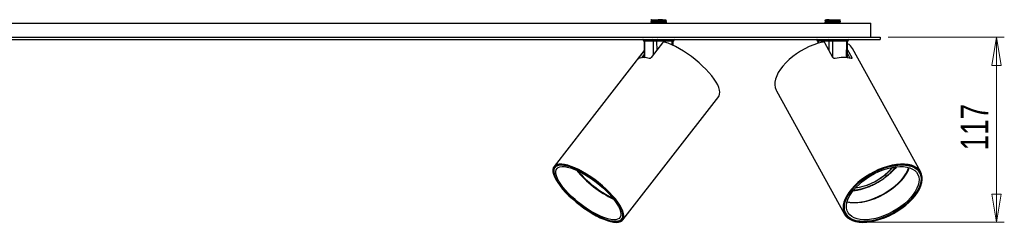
# Model space of a CAD drawing. Header units: millimetres. Extents: x 400 to 959, y 388 to 588.
# Tile 5 of 8: x 680 to 804, y 388 to 414. Entities that reach past the tile are written whole.
import ezdxf

# ---------------------------------------------------------------- set-up
doc = ezdxf.new("R2010")
doc.units = ezdxf.units.MM
doc.header["$PDSIZE"] = -1
doc.styles.add('SLDTEXTSTYLE0', font='TXT', dxfattribs={"width": 0.75})
doc.dimstyles.new('SLDDIMSTYLE0', dxfattribs={"dimtxt": 3.5, "dimasz": 3.556, "dimexe": 0, "dimexo": 0.0625, "dimgap": 0.875, "dimtad": 1, "dimdec": 0, "dimlfac": 5, "dimrnd": 1e-09, "dimzin": 12, "dimdsep": 46, "dimtxsty": 'SLDTEXTSTYLE0', "dimblk1": 'CLOSED', "dimblk2": 'CLOSED', "dimsah": 1, "dimcen": 0.09, "dimadec": 0, "dimazin": 3, "dimtfac": 1, "dimtofl": 0, "dimtmove": 0, "dimatfit": 3, "dimldrblk": 'CLOSED', "dimfxl": 0, "dimfrac": 2, "dimtolj": 1, "dimtzin": 12, "dimarcsym": 0})

# ---------------------------------------------------------------- blocks, each defined once
blk = doc.blocks.new('_Closed')
at = {"color": 0, "linetype": 'ByBlock', "lineweight": -2}
for p, q in [((-1, 0.166667), (0, 0)), ((-1, 0.166667), (-1, -0.166667)), ((0, 0), (-1, -0.166667)), ((0, 0), (-1, 0))]:
    blk.add_line(p, q, dxfattribs=at)
blk = doc.blocks.new('_D')
at = {"color": 7, "linetype": 'Continuous', "lineweight": 0}
for p, q in [((789.63, 411.82), (804.32, 411.82)), ((803.32, 388.44), (803.32, 411.82)), ((787.13, 388.44), (804.32, 388.44))]:
    blk.add_line(p, q, dxfattribs=at)
at = {"color": 7, "linetype": 'Continuous', "lineweight": 18, "xscale": 3.556, "yscale": 3.556}
for p, rotation in [((803.32, 411.82), 90.0000000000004), ((803.32, 388.44), 270.0000000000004)]:
    blk.add_blockref('_Closed', p, dxfattribs=dict(at, rotation=rotation))
at = {"color": 7, "linetype": 'Continuous', "lineweight": 18, "insert": (798.81, 397.53), "char_height": 3.5, "attachment_point": 1, "rotation": 90, "style": 'SLDTEXTSTYLE0'}
blk.add_mtext('117', dxfattribs=at)

msp = doc.modelspace()

# ---------------------------------------------------------------- linework, layer by layer
at = {"color": 7, "linetype": 'Continuous', "lineweight": 25}
for p, q in [((553.83, 413.62), (787.43, 413.62)), ((759.63, 413.98), (759.63, 413.96)), ((759.63, 413.78), (759.63, 413.76)), ((759.74, 413.65), (759.7, 413.62)), ((759.74, 413.89), (759.74, 413.84)), ((759.74, 413.69), (759.74, 413.64)), ((760.38, 414.02), (761.13, 414.02)), ((761.52, 413.99), (761.57, 414.02)), ((761.52, 413.94), (761.52, 413.99)), ((761.52, 413.74), (761.52, 413.79)), ((761.57, 413.62), (761.63, 413.65)), ((761.63, 413.86), (761.63, 413.88)), ((761.63, 413.66), (761.63, 413.68)), ((781.63, 413.93), (781.63, 413.9)), ((781.63, 413.73), (781.63, 413.7)), ((781.74, 414.04), (781.74, 413.99)), ((781.74, 413.84), (781.74, 413.79)), ((781.74, 413.64), (781.74, 413.62)), ((783.52, 413.89), (783.52, 413.94)), ((783.52, 413.69), (783.52, 413.74)), ((783.62, 413.62), (783.61, 413.63)), ((783.63, 413.8), (783.63, 413.83)), ((783.63, 413.62), (783.63, 413.63)), ((787.43, 411.82), (787.43, 413.62)), ((552.63, 411.82), (788.63, 411.82)), ((552.63, 411.52), (788.63, 411.52)), ((758.78, 411.33), (758.81, 409.24)), ((759.96, 411.32), (758.83, 411.32)), ((761.12, 411.11), (759.68, 409.25)), ((762.33, 411.32), (760.37, 411.32)), ((762.47, 410.79), (762.47, 411.33)), ((780.74, 411.33), (780.75, 411.05)), ((782.2, 411.32), (780.81, 411.32)), ((782.66, 409.25), (781.63, 411.11)), ((784.4, 411.32), (782.62, 411.32)), ((784.49, 409.22), (784.51, 411.33)), ((788.63, 411.82), (788.63, 411.52)), ((758.8, 410.15), (747.4, 395.49)), ((758.16, 409.25), (758.8, 410.07)), ((758.52, 409.24), (758.8, 409.61)), ((784.5, 410.21), (785.03, 409.25)), ((784.5, 409.75), (784.81, 409.18)), ((793.76, 394.78), (785.13, 410.38)), ((758.81, 409.35), (758.73, 409.24)), ((758.78, 409.24), (758.81, 409.28)), ((775.51, 405.06), (784.14, 389.45)), ((756.08, 388.74), (768.22, 404.34)), ((747.62, 395.52), (747.53, 395.39)), ((793.62, 394.7), (793.5, 394.91)), ((793.55, 394.85), (793.58, 394.78)), ((784.16, 389.74), (784.28, 389.53)), ((755.96, 388.84), (756.05, 388.96))]:
    msp.add_line(p, q, dxfattribs=at)
at = {"color": 8, "linetype": 'Continuous', "lineweight": 25}
for p, q in [((758.83, 411.32), (758.85, 409.24)), ((759.97, 409.63), (759.96, 411.32)), ((760.37, 411.32), (760.38, 410.16)), ((762.32, 410.86), (762.33, 411.32)), ((780.81, 411.32), (780.81, 411.07)), ((782.2, 410.09), (782.2, 411.32)), ((782.62, 411.32), (782.62, 409.33)), ((784.37, 409.23), (784.4, 411.32)), ((758.16, 409.25), (758.23, 409.19)), ((784.95, 409.15), (785.03, 409.25))]:
    msp.add_line(p, q, dxfattribs=at)
at = {"color": 7, "linetype": 'Continuous', "lineweight": 25, "flags": 128}
for points in [[(760.48, 411.52), (760.46, 411.52), (760.44, 411.51), (760.42, 411.49), (760.4, 411.46), (760.39, 411.43), (760.38, 411.4), (760.38, 411.36), (760.37, 411.32)], [(768.22, 404.34), (768.26, 404.41), (768.34, 404.61), (768.37, 404.86), (768.33, 405.13), (768.24, 405.45), (768.09, 405.79), (767.89, 406.15), (767.64, 406.54), (767.34, 406.94), (766.99, 407.35), (766.61, 407.77), (766.19, 408.18), (765.74, 408.59), (765.26, 408.99), (764.77, 409.37), (764.27, 409.73), (763.76, 410.07), (763.26, 410.37), (762.76, 410.64), (762.28, 410.88), (761.81, 411.07), (761.38, 411.22)], [(762.43, 411.52), (762.41, 411.52), (762.39, 411.51), (762.37, 411.49), (762.36, 411.46), (762.34, 411.43), (762.33, 411.4), (762.33, 411.36), (762.33, 411.32)], [(781.37, 411.22), (780.81, 411.07), (780.24, 410.88), (779.67, 410.64), (779.12, 410.37), (778.58, 410.07), (778.06, 409.73), (777.57, 409.37), (777.11, 408.99), (776.7, 408.59), (776.33, 408.18), (776.01, 407.77), (775.75, 407.35), (775.55, 406.94), (775.4, 406.54), (775.32, 406.15), (775.31, 405.79), (775.36, 405.45), (775.47, 405.13), (775.51, 405.06)], [(782.74, 411.52), (782.72, 411.52), (782.69, 411.51), (782.67, 411.49), (782.65, 411.46), (782.64, 411.43), (782.63, 411.4), (782.62, 411.36), (782.62, 411.32)], [(784.52, 411.52), (784.5, 411.52), (784.48, 411.51), (784.45, 411.49), (784.44, 411.46), (784.42, 411.43), (784.41, 411.4), (784.4, 411.36), (784.4, 411.32)], [(755.27, 388.43), (755.56, 388.46), (755.81, 388.53), (756, 388.65), (756.13, 388.81), (756.21, 389.02), (756.23, 389.27), (756.19, 389.55), (756.09, 389.87), (755.94, 390.21), (755.73, 390.59), (755.47, 390.98), (755.16, 391.38), (754.8, 391.8), (754.41, 392.22), (753.98, 392.64), (753.52, 393.05), (753.04, 393.45), (752.55, 393.83), (752.04, 394.19), (751.52, 394.52), (751.01, 394.83), (750.51, 395.09), (750.03, 395.32), (749.57, 395.5), (749.13, 395.65), (748.74, 395.74), (748.37, 395.79), (748.06, 395.79), (747.79, 395.74), (747.57, 395.65), (747.41, 395.5), (747.3, 395.32), (747.26, 395.09), (747.27, 394.83), (747.33, 394.52), (747.46, 394.19), (747.64, 393.83), (747.88, 393.45), (748.16, 393.05), (748.49, 392.64), (748.87, 392.22), (749.28, 391.8), (749.72, 391.38), (750.2, 390.98), (750.69, 390.59), (751.19, 390.21), (751.7, 389.87), (752.21, 389.55), (752.72, 389.27), (753.21, 389.02), (753.69, 388.81), (754.13, 388.65), (754.55, 388.53), (754.93, 388.46), (755.27, 388.43)], [(755.18, 388.53), (755.47, 388.55), (755.71, 388.62), (755.9, 388.74), (756.03, 388.91), (756.1, 389.12), (756.11, 389.37), (756.07, 389.65), (755.96, 389.97), (755.8, 390.32), (755.58, 390.69), (755.32, 391.09), (755, 391.49), (754.64, 391.91), (754.24, 392.32), (753.8, 392.74), (753.34, 393.14), (752.86, 393.54), (752.36, 393.91), (751.85, 394.26), (751.35, 394.58), (750.84, 394.86), (750.35, 395.11), (749.88, 395.32), (749.43, 395.49), (749.02, 395.6), (748.64, 395.68), (748.3, 395.7), (748.01, 395.68), (747.77, 395.6), (747.58, 395.49), (747.45, 395.32), (747.38, 395.11), (747.37, 394.86), (747.41, 394.58), (747.52, 394.26), (747.68, 393.91), (747.9, 393.54), (748.17, 393.14), (748.48, 392.74), (748.84, 392.32), (749.24, 391.91), (749.68, 391.49), (750.14, 391.09), (750.62, 390.69), (751.12, 390.32), (751.63, 389.97), (752.14, 389.65), (752.64, 389.37), (753.13, 389.12), (753.6, 388.91), (754.05, 388.74), (754.47, 388.62), (754.84, 388.55), (755.18, 388.53)], [(755.3, 391.1), (755.57, 390.7), (755.78, 390.33), (755.94, 389.99), (756.05, 389.67), (756.1, 389.38), (756.08, 389.13), (756.01, 388.92), (755.88, 388.76), (755.7, 388.64), (755.46, 388.57), (755.17, 388.54), (754.84, 388.56), (754.46, 388.64), (754.05, 388.76), (753.6, 388.92), (753.13, 389.13), (752.64, 389.37), (752.14, 389.66), (751.64, 389.98), (751.13, 390.32), (750.63, 390.69), (750.15, 391.08), (749.69, 391.49), (749.26, 391.9), (748.86, 392.32), (748.5, 392.73), (748.18, 393.13), (747.92, 393.53), (747.7, 393.9), (747.54, 394.24), (747.43, 394.56), (747.39, 394.85), (747.4, 395.1), (747.47, 395.31), (747.6, 395.47), (747.78, 395.59), (748.02, 395.66), (748.31, 395.69), (748.64, 395.66), (749.02, 395.59), (749.44, 395.47), (749.88, 395.31), (750.35, 395.1), (750.84, 394.86), (751.34, 394.57), (751.85, 394.25), (752.35, 393.91), (752.85, 393.53), (753.33, 393.14), (753.79, 392.74), (754.22, 392.33), (754.62, 391.91), (754.98, 391.5), (755.3, 391.1)], [(755.1, 391.15), (755.36, 390.78), (755.56, 390.42), (755.72, 390.09), (755.81, 389.78), (755.85, 389.51), (755.84, 389.28), (755.76, 389.08), (755.63, 388.93), (755.44, 388.82), (755.2, 388.76), (754.92, 388.74), (754.59, 388.78), (754.21, 388.86), (753.81, 388.98), (753.37, 389.15), (752.92, 389.36), (752.44, 389.61), (751.96, 389.9), (751.47, 390.21), (750.99, 390.55), (750.51, 390.92), (750.06, 391.3), (749.63, 391.69), (749.22, 392.09), (748.86, 392.49), (748.53, 392.88), (748.25, 393.27), (748.02, 393.63), (747.84, 393.98), (747.71, 394.3), (747.64, 394.59), (747.63, 394.84), (747.68, 395.06), (747.78, 395.23), (747.94, 395.36), (748.15, 395.45), (748.42, 395.49), (748.72, 395.48), (749.08, 395.42), (749.47, 395.32), (749.89, 395.17), (750.33, 394.98), (750.8, 394.75), (751.28, 394.48), (751.77, 394.18), (752.25, 393.85), (752.73, 393.5), (753.2, 393.12), (753.64, 392.73), (754.06, 392.34), (754.45, 391.94), (754.79, 391.54), (755.1, 391.15)], [(786.44, 388.43), (786.95, 388.46), (787.49, 388.53), (788.04, 388.65), (788.61, 388.81), (789.19, 389.02), (789.75, 389.27), (790.31, 389.55), (790.85, 389.87), (791.37, 390.21), (791.86, 390.59), (792.3, 390.98), (792.71, 391.38), (793.06, 391.8), (793.36, 392.22), (793.6, 392.64), (793.79, 393.05), (793.91, 393.45), (793.96, 393.83), (793.95, 394.19), (793.87, 394.52), (793.73, 394.83), (793.53, 395.09), (793.27, 395.32), (792.95, 395.5), (792.58, 395.65), (792.16, 395.74), (791.7, 395.79), (791.21, 395.79), (790.68, 395.74), (790.14, 395.65), (789.57, 395.5), (789, 395.32), (788.43, 395.09), (787.86, 394.83), (787.31, 394.52), (786.78, 394.19), (786.28, 393.83), (785.82, 393.45), (785.39, 393.05), (785.01, 392.64), (784.68, 392.22), (784.41, 391.8), (784.2, 391.38), (784.05, 390.98), (783.96, 390.59), (783.94, 390.21), (783.98, 389.87), (784.09, 389.55), (784.26, 389.27), (784.49, 389.02), (784.78, 388.81), (785.13, 388.65), (785.52, 388.53), (785.96, 388.46), (786.44, 388.43)], [(786.5, 388.53), (787.01, 388.55), (787.55, 388.62), (788.1, 388.74), (788.66, 388.91), (789.23, 389.12), (789.8, 389.37), (790.35, 389.65), (790.88, 389.97), (791.39, 390.32), (791.87, 390.69), (792.3, 391.09), (792.69, 391.49), (793.03, 391.91), (793.32, 392.32), (793.54, 392.74), (793.7, 393.14), (793.8, 393.54), (793.84, 393.91), (793.8, 394.26), (793.71, 394.58), (793.54, 394.86), (793.32, 395.11), (793.03, 395.32), (792.7, 395.49), (792.31, 395.6), (791.87, 395.68), (791.4, 395.7), (790.89, 395.68), (790.35, 395.6), (789.8, 395.49), (789.24, 395.32), (788.67, 395.11), (788.1, 394.86), (787.55, 394.58), (787.02, 394.26), (786.51, 393.91), (786.03, 393.54), (785.6, 393.14), (785.21, 392.74), (784.87, 392.32), (784.58, 391.91), (784.36, 391.49), (784.2, 391.09), (784.1, 390.69), (784.06, 390.32), (784.1, 389.97), (784.19, 389.65), (784.36, 389.37), (784.58, 389.12), (784.87, 388.91), (785.2, 388.74), (785.59, 388.62), (786.03, 388.55), (786.5, 388.53)], [(792.29, 391.1), (791.86, 390.7), (791.39, 390.33), (790.88, 389.99), (790.35, 389.67), (789.8, 389.38), (789.24, 389.13), (788.67, 388.92), (788.11, 388.76), (787.56, 388.64), (787.03, 388.57), (786.52, 388.54), (786.05, 388.56), (785.61, 388.64), (785.22, 388.76), (784.88, 388.92), (784.6, 389.13), (784.38, 389.37), (784.21, 389.66), (784.12, 389.98), (784.08, 390.32), (784.11, 390.69), (784.21, 391.08), (784.37, 391.49), (784.6, 391.9), (784.88, 392.32), (785.22, 392.73), (785.61, 393.13), (786.04, 393.53), (786.51, 393.9), (787.02, 394.24), (787.55, 394.56), (788.1, 394.85), (788.66, 395.1), (789.23, 395.31), (789.79, 395.47), (790.34, 395.59), (790.87, 395.66), (791.38, 395.69), (791.85, 395.66), (792.29, 395.59), (792.68, 395.47), (793.02, 395.31), (793.3, 395.1), (793.52, 394.86), (793.69, 394.57), (793.78, 394.25), (793.82, 393.91), (793.79, 393.53), (793.69, 393.14), (793.53, 392.74), (793.3, 392.33), (793.02, 391.91), (792.68, 391.5), (792.29, 391.1)], [(792.11, 391.15), (791.69, 390.78), (791.23, 390.42), (790.75, 390.09), (790.23, 389.78), (789.7, 389.51), (789.16, 389.28), (788.62, 389.08), (788.08, 388.93), (787.55, 388.82), (787.04, 388.76), (786.56, 388.74), (786.11, 388.78), (785.71, 388.86), (785.34, 388.98), (785.03, 389.15), (784.78, 389.36), (784.58, 389.61), (784.44, 389.9), (784.37, 390.21), (784.36, 390.55), (784.42, 390.92), (784.53, 391.3), (784.72, 391.69), (784.96, 392.09), (785.25, 392.49), (785.6, 392.88), (786, 393.27), (786.43, 393.63), (786.91, 393.98), (787.41, 394.3), (787.93, 394.59), (788.47, 394.84), (789.01, 395.06), (789.55, 395.23), (790.09, 395.36), (790.61, 395.45), (791.1, 395.49), (791.57, 395.48), (792, 395.42), (792.38, 395.32), (792.72, 395.17), (793, 394.98), (793.23, 394.75), (793.4, 394.48), (793.5, 394.18), (793.54, 393.85), (793.52, 393.5), (793.43, 393.12), (793.28, 392.73), (793.07, 392.34), (792.8, 391.94), (792.48, 391.54), (792.11, 391.15)], [(790.14, 394.84), (789.72, 394.46), (789.26, 394.1)], [(790.71, 395.46), (790.52, 395.23), (790.14, 394.84)], [(784.23, 389.61), (784.19, 389.66), (784.19, 389.67)]]:
    msp.add_lwpolyline(points, dxfattribs=at)
at = {"color": 8, "linetype": 'Continuous', "lineweight": 25, "flags": 128}
for points in [[(790.95, 393.33), (790.53, 392.95), (790.06, 392.59), (789.56, 392.25), (789.04, 391.94), (788.5, 391.66), (787.95, 391.42), (787.39, 391.22), (786.84, 391.07), (786.31, 390.95), (785.79, 390.89), (785.3, 390.88), (784.84, 390.91), (784.43, 390.99)], [(784.45, 391.04), (784.81, 390.97), (785.26, 390.93), (785.75, 390.95), (786.27, 391.01), (786.81, 391.12), (787.36, 391.28), (787.92, 391.48), (788.47, 391.72), (789.01, 392), (789.53, 392.31), (790.03, 392.65), (790.49, 393.01), (790.92, 393.39)]]:
    msp.add_lwpolyline(points, dxfattribs=at)
at = {"color": 7, "linetype": 'Continuous', "lineweight": 25}
for centre, radius, start, end in [((758.58, 411.32), 0.2, 0.7107, 90), ((758.64, 411.34), 0.188, 356.5719, 85.5563), ((759.78, 411.34), 0.188, 356.5719, 85.5563), ((762.67, 411.32), 0.2, 90, 179.3526), ((780.54, 411.32), 0.2, 1.0755, 90), ((780.63, 411.34), 0.182, 354.4914, 82.5567), ((782.01, 411.34), 0.182, 354.4914, 82.5567), ((784.71, 411.32), 0.2, 90, 179.7192), ((783.66, 409.54), 1.7, 29.6812, 59.8359), ((758.77, 407.17), 2.08, 71.6041, 108.3959), ((783.95, 404.17), 5.08, 78.3385, 101.6615), ((784.48, 400.03), 7.33, 277.9624, 320.549), ((785.33, 399.31), 6.27, 307.9943, 321.25), ((784.48, 400.21), 7.5, 277.8106, 308.9085), ((784.29, 399.57), 7.22, 277.1336, 286.0793)]:
    msp.add_arc(centre, radius, start, end, dxfattribs=at)
at = {"color": 8, "linetype": 'Continuous', "lineweight": 25}
for centre, radius, start, end in [((760.8, 403.76), 13.71, 219.6093, 244.6443), ((760.93, 403.93), 13.85, 220.4116, 243.8419), ((785.32, 399.51), 6.66, 307.8062, 322.3802), ((787.55, 397.13), 5.03, 312.0367, 339.3834), ((787.71, 396.98), 4.88, 311.6574, 340.4099), ((784.29, 400.55), 8.12, 276.8407, 309.0689)]:
    msp.add_arc(centre, radius, start, end, dxfattribs=at)
for centre, major_axis, ratio, start_param, end_param in [((759.08, 411.32), (0.3, -0.002), 0.002091, 3.14237, 3.669879), ((762.17, 411.32), (0.3, 0.002), 0.002091, 6.281731, 7.325619), ((781.04, 411.32), (0.3, -0.002), 0.001018, 3.142938, 3.802867), ((784.21, 411.32), (0.3, 0.002), 0.001018, 6.281511, 7.192631)]:
    msp.add_ellipse(centre, major_axis=major_axis, ratio=ratio, start_param=start_param, end_param=end_param, dxfattribs=at)
at = {"color": 7, "linetype": 'Continuous', "lineweight": 25}
for centre, major_axis, ratio, start_param, end_param in [((760.22, 411.32), (0.3, -0.001), 0.007956, 1.042631, 2.613351), ((782.43, 411.32), (0.3, 0), 0.008164, 0.909582, 2.480302)]:
    msp.add_ellipse(centre, major_axis=major_axis, ratio=ratio, start_param=start_param, end_param=end_param, dxfattribs=at)
for points, knots in [([(759.71, 414.03), (759.7, 414.02), (759.68, 414.01), (759.65, 413.99), (759.63, 413.98)], [0, 0, 0, 0, 0.306297, 1, 1, 1, 1]), ([(759.63, 413.95), (759.65, 413.94), (759.68, 413.92), (759.72, 413.9), (759.74, 413.89)], [0, 0, 0, 0, 0.507514, 1, 1, 1, 1]), ([(759.74, 413.85), (759.72, 413.83), (759.69, 413.81), (759.65, 413.79), (759.63, 413.78)], [0, 0, 0, 0, 0.499965, 1, 1, 1, 1]), ([(759.63, 413.75), (759.65, 413.74), (759.68, 413.72), (759.72, 413.7), (759.74, 413.69)], [0, 0, 0, 0, 0.507514, 1, 1, 1, 1]), ([(759.65, 413.98), (759.64, 413.98), (759.62, 413.99), (759.75, 414), (760.01, 414.01), (760.25, 414.02), (760.38, 414.02)], [0, 0, 0, 0, 0.102954, 0.401969, 0.700985, 1, 1, 1, 1]), ([(761.13, 414.02), (761.01, 414.02), (760.77, 414.01), (760.37, 414), (760.01, 413.99), (759.75, 413.97), (759.62, 413.96), (759.64, 413.96), (759.65, 413.96)], [0, 0, 0, 0, 0.187115, 0.37423, 0.561345, 0.74846, 0.935574, 1, 1, 1, 1]), ([(759.65, 413.78), (759.64, 413.78), (759.62, 413.79), (759.75, 413.8), (760.01, 413.81), (760.37, 413.82), (760.77, 413.84), (761.15, 413.85), (761.44, 413.86), (761.61, 413.87), (761.61, 413.88), (761.61, 413.88)], [0, 0, 0, 0, 0.043039, 0.168039, 0.293039, 0.418039, 0.543039, 0.668039, 0.793039, 0.918039, 1, 1, 1, 1]), ([(761.61, 413.85), (761.61, 413.85), (761.61, 413.85), (761.44, 413.84), (761.15, 413.82), (760.77, 413.81), (760.37, 413.8), (760.01, 413.79), (759.75, 413.77), (759.62, 413.76), (759.64, 413.76), (759.65, 413.76)], [0, 0, 0, 0, 0.065513, 0.192753, 0.319992, 0.447232, 0.574471, 0.701711, 0.828951, 0.95619, 1, 1, 1, 1]), ([(759.71, 414.02), (759.71, 414.02), (759.71, 414.02), (759.83, 414.02), (760.04, 414.02), (760.24, 414.02), (760.36, 414.02), (760.38, 414.02)], [0, 0, 0, 0, 0.16722, 0.426433, 0.688167, 0.959459, 1, 1, 1, 1]), ([(761.5, 413.99), (761.5, 413.99), (761.5, 413.98), (761.35, 413.97), (761.09, 413.96), (760.75, 413.95), (760.4, 413.94), (760.07, 413.92), (759.85, 413.91), (759.73, 413.9), (759.75, 413.89), (759.75, 413.89)], [0, 0, 0, 0, 0.064255, 0.191938, 0.31962, 0.447303, 0.574986, 0.702668, 0.830351, 0.958034, 1, 1, 1, 1]), ([(761.51, 413.94), (761.51, 413.94), (761.51, 413.93), (761.35, 413.92), (761.09, 413.91), (760.75, 413.9), (760.4, 413.89), (760.07, 413.87), (759.85, 413.86), (759.74, 413.85), (759.75, 413.85), (759.75, 413.85)], [0, 0, 0, 0, 0.083547, 0.211016, 0.338485, 0.465954, 0.593423, 0.720891, 0.84836, 0.975829, 1, 1, 1, 1]), ([(761.5, 413.79), (761.5, 413.79), (761.5, 413.78), (761.35, 413.77), (761.09, 413.76), (760.75, 413.75), (760.4, 413.74), (760.07, 413.72), (759.85, 413.71), (759.73, 413.7), (759.75, 413.69), (759.75, 413.69)], [0, 0, 0, 0, 0.064255, 0.191938, 0.31962, 0.447303, 0.574986, 0.702668, 0.830351, 0.958034, 1, 1, 1, 1]), ([(761.51, 413.74), (761.51, 413.74), (761.51, 413.73), (761.35, 413.72), (761.09, 413.71), (760.75, 413.7), (760.4, 413.69), (760.07, 413.67), (759.85, 413.66), (759.74, 413.65), (759.75, 413.65), (759.75, 413.65)], [0, 0, 0, 0, 0.083547, 0.211016, 0.338485, 0.465954, 0.593423, 0.720891, 0.84836, 0.975829, 1, 1, 1, 1]), ([(760.38, 413.62), (760.51, 413.63), (760.77, 413.64), (761.15, 413.65), (761.44, 413.66), (761.61, 413.67), (761.61, 413.68), (761.61, 413.68)], [0, 0, 0, 0, 0.214791, 0.429582, 0.644373, 0.859164, 1, 1, 1, 1]), ([(761.13, 414.02), (761.21, 414.02), (761.36, 414.02), (761.52, 414.02), (761.59, 414.02), (761.57, 414.02), (761.57, 414.02)], [0, 0, 0, 0, 0.280355, 0.623268, 0.966293, 1, 1, 1, 1]), ([(761.61, 413.65), (761.61, 413.65), (761.61, 413.65), (761.45, 413.64), (761.24, 413.63), (761.13, 413.62)], [0, 0, 0, 0, 0.204734, 0.602367, 1, 1, 1, 1]), ([(761.63, 413.88), (761.61, 413.89), (761.57, 413.91), (761.54, 413.93), (761.52, 413.94)], [0, 0, 0, 0, 0.50757, 1, 1, 1, 1]), ([(761.52, 413.79), (761.54, 413.8), (761.57, 413.82), (761.61, 413.84), (761.63, 413.85)], [0, 0, 0, 0, 0.499966, 1, 1, 1, 1]), ([(761.63, 413.68), (761.61, 413.69), (761.57, 413.71), (761.54, 413.73), (761.52, 413.74)], [0, 0, 0, 0, 0.50757, 1, 1, 1, 1]), ([(781.74, 413.99), (781.72, 413.98), (781.69, 413.96), (781.65, 413.94), (781.63, 413.93)], [0, 0, 0, 0, 0.499965, 1, 1, 1, 1]), ([(781.74, 413.79), (781.72, 413.78), (781.69, 413.76), (781.65, 413.74), (781.63, 413.73)], [0, 0, 0, 0, 0.499965, 1, 1, 1, 1]), ([(781.65, 413.93), (781.65, 413.93), (781.65, 413.94), (781.82, 413.95), (782.12, 413.96), (782.5, 413.97), (782.9, 413.99), (783.26, 414), (783.53, 414.01), (783.59, 414.02), (783.62, 414.02)], [0, 0, 0, 0, 0.089131, 0.2192551, 0.3493793, 0.4795034, 0.6096276, 0.7397517, 0.8698759, 1, 1, 1, 1]), ([(783.62, 414), (783.62, 414), (783.63, 413.99), (783.51, 413.99), (783.26, 413.97), (782.9, 413.96), (782.5, 413.95), (782.12, 413.94), (781.82, 413.92), (781.65, 413.91), (781.65, 413.9), (781.65, 413.9)], [0, 0, 0, 0, 0.022814, 0.14997, 0.277125, 0.404281, 0.531436, 0.658591, 0.785747, 0.912902, 1, 1, 1, 1]), ([(781.65, 413.73), (781.65, 413.73), (781.65, 413.74), (781.82, 413.75), (782.12, 413.76), (782.5, 413.77), (782.9, 413.79), (783.26, 413.8), (783.52, 413.81), (783.64, 413.82), (783.62, 413.83), (783.61, 413.83)], [0, 0, 0, 0, 0.085022, 0.209148, 0.333273, 0.457399, 0.581525, 0.70565, 0.829776, 0.953902, 1, 1, 1, 1]), ([(783.61, 413.8), (783.62, 413.8), (783.64, 413.79), (783.51, 413.79), (783.26, 413.77), (782.9, 413.76), (782.5, 413.75), (782.12, 413.74), (781.82, 413.72), (781.65, 413.71), (781.65, 413.7), (781.65, 413.7)], [0, 0, 0, 0, 0.0393789, 0.1643789, 0.2893789, 0.4143789, 0.5393789, 0.6643789, 0.7893789, 0.9143789, 1, 1, 1, 1]), ([(781.66, 413.88), (781.68, 413.87), (781.71, 413.86), (781.75, 413.84), (781.77, 413.83)], [0, 0, 0, 0, 0.506629, 1, 1, 1, 1]), ([(781.66, 413.68), (781.68, 413.67), (781.71, 413.66), (781.75, 413.64), (781.77, 413.63)], [0, 0, 0, 0, 0.506629, 1, 1, 1, 1]), ([(781.75, 414.02), (781.75, 414.02), (781.76, 414.02), (781.89, 414.02), (782.05, 414.02), (782.16, 414.02), (782.19, 414.02)], [0, 0, 0, 0, 0.227781, 0.560018, 0.892256, 1, 1, 1, 1]), ([(783.51, 413.94), (783.51, 413.94), (783.53, 413.93), (783.42, 413.92), (783.19, 413.91), (782.87, 413.9), (782.52, 413.89), (782.18, 413.87), (781.91, 413.86), (781.75, 413.85), (781.75, 413.84), (781.75, 413.84)], [0, 0, 0, 0, 0.020378, 0.147823, 0.275269, 0.402714, 0.530159, 0.657605, 0.78505, 0.912495, 1, 1, 1, 1]), ([(783.51, 413.74), (783.51, 413.74), (783.53, 413.73), (783.42, 413.72), (783.19, 413.71), (782.87, 413.7), (782.52, 413.69), (782.18, 413.67), (781.91, 413.66), (781.75, 413.65), (781.75, 413.64), (781.75, 413.64)], [0, 0, 0, 0, 0.020378, 0.147823, 0.275269, 0.402714, 0.530159, 0.657605, 0.78505, 0.912495, 1, 1, 1, 1]), ([(782.19, 414.02), (782.1, 414.02), (781.91, 414.01), (781.76, 414), (781.76, 413.99), (781.76, 413.99)], [0, 0, 0, 0, 0.395378, 0.790756, 1, 1, 1, 1]), ([(783.51, 413.89), (783.51, 413.89), (783.53, 413.88), (783.42, 413.87), (783.19, 413.86), (782.87, 413.85), (782.52, 413.84), (782.18, 413.82), (781.91, 413.81), (781.76, 413.8), (781.76, 413.79), (781.76, 413.79)], [0, 0, 0, 0, 0.047418, 0.173936, 0.300454, 0.426972, 0.55349, 0.680008, 0.806526, 0.933043, 1, 1, 1, 1]), ([(782.19, 414.02), (782.27, 414.02), (782.43, 414.02), (782.71, 414.02), (783.01, 414.02), (783.29, 414.02), (783.5, 414.02), (783.59, 414.02), (783.62, 414.02), (783.62, 414.02)], [0, 0, 0, 0, 0.145028, 0.289979, 0.456545, 0.625702, 0.796504, 0.973544, 1, 1, 1, 1]), ([(783.51, 413.69), (783.51, 413.69), (783.53, 413.68), (783.42, 413.67), (783.19, 413.66), (782.87, 413.65), (782.51, 413.64), (782.3, 413.63), (782.19, 413.62)], [0, 0, 0, 0, 0.069731, 0.255785, 0.441839, 0.627893, 0.813946, 1, 1, 1, 1]), ([(783.52, 413.94), (783.54, 413.95), (783.57, 413.97), (783.61, 413.99), (783.63, 414)], [0, 0, 0, 0, 0.499964, 1, 1, 1, 1]), ([(783.63, 413.83), (783.61, 413.84), (783.58, 413.86), (783.54, 413.88), (783.52, 413.89)], [0, 0, 0, 0, 0.500011, 1, 1, 1, 1]), ([(783.52, 413.74), (783.54, 413.75), (783.57, 413.77), (783.61, 413.79), (783.63, 413.8)], [0, 0, 0, 0, 0.499964, 1, 1, 1, 1]), ([(783.63, 413.63), (783.61, 413.64), (783.58, 413.66), (783.54, 413.68), (783.52, 413.69)], [0, 0, 0, 0, 0.500011, 1, 1, 1, 1]), ([(761.38, 411.22), (761.36, 411.22), (761.32, 411.23), (761.26, 411.22), (761.2, 411.18), (761.15, 411.15), (761.13, 411.12), (761.12, 411.11)], [0, 0, 0, 0, 0.227584, 0.455404, 0.676556, 0.888193, 1, 1, 1, 1]), ([(781.63, 411.11), (781.62, 411.13), (781.6, 411.16), (781.55, 411.2), (781.48, 411.22), (781.42, 411.23), (781.38, 411.22), (781.37, 411.22)], [0, 0, 0, 0, 0.203682, 0.407256, 0.613897, 0.828073, 1, 1, 1, 1]), ([(758.12, 409.14), (758.11, 409.14), (758.1, 409.13), (758.1, 409.15), (758.11, 409.18), (758.14, 409.22), (758.16, 409.25), (758.16, 409.25)], [0, 0, 0, 0, 0.223363, 0.446786, 0.66793, 0.882137, 1, 1, 1, 1]), ([(759.68, 409.25), (759.66, 409.24), (759.63, 409.21), (759.58, 409.17), (759.52, 409.14), (759.47, 409.14), (759.44, 409.14), (759.43, 409.14)], [0, 0, 0, 0, 0.205422, 0.410714, 0.619671, 0.835971, 1, 1, 1, 1]), ([(782.92, 409.14), (782.9, 409.14), (782.86, 409.13), (782.79, 409.15), (782.73, 409.18), (782.68, 409.22), (782.67, 409.25), (782.66, 409.25)], [0, 0, 0, 0, 0.223363, 0.446786, 0.66793, 0.882137, 1, 1, 1, 1]), ([(785.03, 409.25), (785.04, 409.24), (785.05, 409.21), (785.05, 409.17), (785.04, 409.14), (785.01, 409.14), (784.99, 409.14), (784.98, 409.14)], [0, 0, 0, 0, 0.205422, 0.410714, 0.619671, 0.835971, 1, 1, 1, 1]), ([(785.25, 392.45), (785.38, 392.46), (785.66, 392.49), (786.13, 392.59), (786.63, 392.73), (787.15, 392.92), (787.65, 393.13), (788.15, 393.38), (788.64, 393.67), (789.07, 393.95), (789.41, 394.21), (789.73, 394.47), (790.06, 394.77), (790.39, 395.11), (790.56, 395.34), (790.64, 395.44)], [0, 0, 0, 0, 0.066742, 0.15084, 0.23482, 0.318702, 0.402512, 0.486281, 0.570037, 0.653809, 0.721097, 0.765269, 0.849163, 0.933191, 1, 1, 1, 1])]:
    msp.add_open_spline(points, degree=3, knots=knots, dxfattribs=at)
at = {"color": 7, "linetype": 'Continuous', "lineweight": 0}
msp.add_point((786.13, 388.44), dxfattribs=at)

# ---------------------------------------------------------------- dimensions: what is measured, and where the dimension line sits
at = {"color": 7, "linetype": 'Continuous', "lineweight": 18}
dim = msp.add_linear_dim(base=(803.32, 411.82), p1=(786.13, 388.44), p2=(788.63, 411.82), angle=90, dimstyle='SLDDIMSTYLE0', dxfattribs=at)
dim.commit()
dim.dimension.update_dxf_attribs({"geometry": '_D', "text_midpoint": (803.32, 401.41), "dimtype": 160})

doc.saveas('drawing.dxf')
